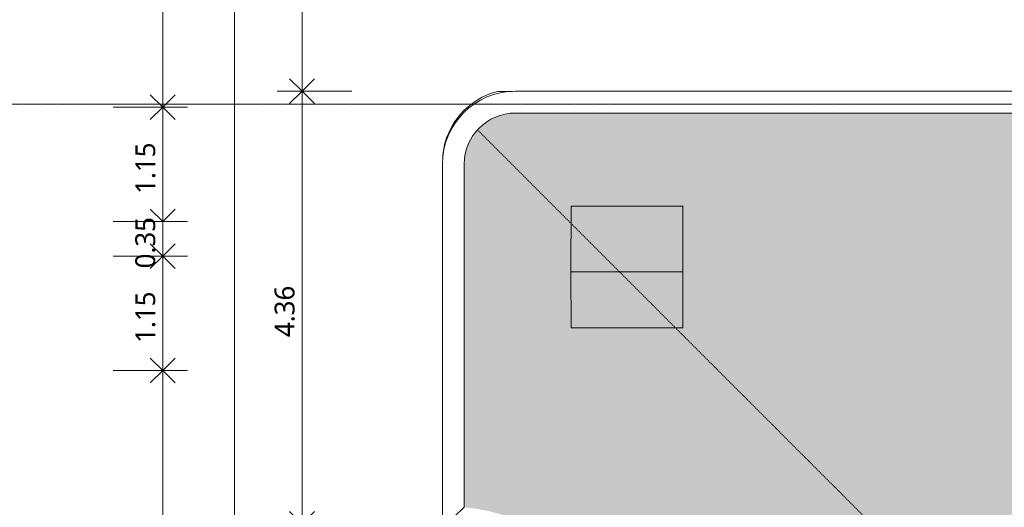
# Model space of a CAD drawing. Header units: millimetres. Extents: x -25837 to 30489, y -8455 to 31796.
# Tile 253 of 256: x 11305 to 21216, y 19112 to 24020. Entities that reach past the tile are written whole.
import ezdxf

# ---------------------------------------------------------------- set-up
doc = ezdxf.new("R2010")
doc.units = ezdxf.units.MM
doc.linetypes.add('Ligne de quadrillage', pattern=[22.225, 12.7, -3.175, 3.175, -3.175])
doc.linetypes.add('Tiret', pattern=[6.35, 3.175, -3.175])
for name, color, linetype, lineweight in [('A-ANNO-DIMS', 211, 'Continuous', 9), ('A-ANNO-DIMS-100', 211, 'Continuous', 9), ('A-DETL-HDLN', 90, 'Tiret', 9), ('A-FLOR-PATT', 8, 'Continuous', 9), ('A-GENM', 13, 'Continuous', 9), ('A-GLAZ', 151, 'Continuous', 9), ('A-WALL', 113, 'Continuous', 9), ('S-GRID', 1, 'Continuous', 9)]:
    doc.layers.add(name, color=color, linetype=linetype, lineweight=lineweight)
doc.styles.add('Trebuchet MS_B', font='txt', dxfattribs={"height": 200})
doc.dimstyles.new('Cotes_linéaires_rouge_2mm', dxfattribs={"dimscale": 304.8, "dimtxt": 206.190181, "dimasz": 0.410105, "dimexe": 0.82021, "dimexo": 0.0625, "dimgap": 0.065617, "dimtad": 1, "dimlfac": 0.001, "dimrnd": 0.01, "dimzin": 0, "dimdsep": 46, "dimtxsty": 'Trebuchet MS_B', "dimblk1": 'OPEN30', "dimblk2": 'OPEN30', "dimsah": 1, "dimcen": 0.09, "dimdle": 0.82021, "dimazin": 0, "dimtfac": 1, "dimtdec": 4, "dimtix": 1, "dimtmove": 0, "dimatfit": 3, "dimfxl": 1.64042, "dimfxlon": 1, "dimtvp": 1, "dimtolj": 1, "dimtzin": 0, "dimarcsym": 2})

# ---------------------------------------------------------------- blocks, each defined once
blk = doc.blocks.new('Skydome 3 - Skydome 3-1171370-Niveau 2')
at = {"layer": 'A-GENM'}
for points in [[(17625.8, 21481), (17979.3, 21481), (17980.3, 22143.7), (16855, 22143.7), (16854.1, 21481), (17214.6, 21481)], [(17981.7, 20918.3), (17985.2, 20918.3), (17985.2, 22143.7), (17981.7, 22143.7), (17981.7, 21593.8)], [(17980.3, 20918.3), (17980.6, 20918.3), (17979.5, 21593.8), (17979.3, 21481)], [(17980.3, 20918.3), (17979.3, 21481), (16854.1, 21481), (16855, 20918.3), (17625.8, 20918.3)]]:
    blk.add_hatch(color=9, dxfattribs=at).paths.add_polyline_path(points)
at = {"layer": 'A-GLAZ'}
blk.add_hatch(color=9, dxfattribs=at).paths.add_polyline_path([(17980.6, 20918.3), (17981.7, 20918.3), (17980.6, 21593.8)])
at = {"layer": 'A-GENM'}
for p, q in [((16854.1, 21481), (16855, 22143.7)), ((17980.3, 22143.7), (16855, 22143.7)), ((17980.3, 22143.7), (17979.3, 21481)), ((17980.6, 22143.7), (17980.3, 22143.7)), ((17980.6, 20918.3), (17980.6, 22143.7)), ((17981.7, 20918.3), (17981.7, 22143.7)), ((17985.2, 22143.7), (17981.7, 22143.7)), ((16855, 20918.3), (16854.1, 21481)), ((17979.3, 21481), (16854.1, 21481)), ((17979.3, 21481), (17980.3, 20918.3)), ((17980.3, 20918.3), (16855, 20918.3)), ((17980.3, 20918.3), (17980.6, 20918.3)), ((17985.2, 20918.3), (17981.7, 20918.3))]:
    blk.add_line(p, q, dxfattribs=at)
at = {"layer": 'A-GLAZ'}
for p, q in [((17980.6, 22143.7), (17981.7, 22143.7)), ((17980.6, 20918.3), (17980.6, 22143.7)), ((17981.7, 20918.3), (17981.7, 22143.7)), ((17981.7, 20918.3), (17980.6, 20918.3))]:
    blk.add_line(p, q, dxfattribs=at)
blk = doc.blocks.new('accortère3 - accortère-1436547-Niveau 2')
at = {"layer": 'A-GENM'}
for p, q in [((-23300.4, 25428.1), (-23300.4, 16294.8)), ((-23080.4, 25428.1), (-23080.4, 16294.8)), ((-22565.6, 15779.9), (-19111.6, 15779.9)), ((-22565.6, 15559.9), (-18944.1, 15559.9))]:
    blk.add_line(p, q, dxfattribs=at)
for radius in [734.9, 514.9]:
    blk.add_arc((-22565.6, 16294.8), radius, 180, 270, dxfattribs=at)
blk.add_open_spline([(-19111.6, 15779.9), (-19077, 15742.2), (-19021.7, 15683.5), (-18965, 15626.3), (-18944.1, 15605.6)], degree=3, knots=[-1, -1, -1, -1, -0.5, -0.2129134, -0.2129134, -0.2129134, -0.2129134], dxfattribs=at)
blk = doc.blocks.new('DIMBLOCK79-Niveau 2')
at = {"layer": 'A-ANNO-DIMS-100'}
for p, q in [((13468, 26094), (13468, -3347.5)), ((12968, 25844), (13718, 25844)), ((13468, 25844), (12968, 25844)), ((12968, -3097.5), (13718, -3097.5)), ((13468, -3097.5), (12968, -3097.5))]:
    blk.add_line(p, q, dxfattribs=at)
at = {"layer": 'A-ANNO-DIMS-100', "lineweight": 25}
for p, q in [((13468, 25844), (13343, 25719)), ((13468, 25844), (13593, 25719)), ((13468, -3097.5), (13343, -2972.5)), ((13468, -3097.5), (13593, -2972.5))]:
    blk.add_line(p, q, dxfattribs=at)
at = {"layer": 'A-ANNO-DIMS-100', "color": 0, "insert": (13192.1, 10994.1), "char_height": 200, "width": 910.033, "attachment_point": 1, "rotation": 90, "line_spacing_factor": 1.048425, "style": 'Trebuchet MS_B'}
blk.add_mtext('28.94', dxfattribs=at)
blk = doc.blocks.new('_Open30')
at = {"color": 0, "linetype": 'ByBlock', "lineweight": -2}
for p, q in [((-1, 0.268), (0, 0)), ((0, 0), (-1, -0.268)), ((0, 0), (-1, 0))]:
    blk.add_line(p, q, dxfattribs=at)
blk = doc.blocks.new('DIMBLOCK80-Niveau 2')
at = {"layer": 'A-ANNO-DIMS-100'}
for p, q in [((14147.4, 26094), (14147.4, 23300.4)), ((13647.4, 25844), (14397.4, 25844)), ((14147.4, 25844), (13647.4, 25844)), ((14647.4, 23300.4), (13897.4, 23300.4)), ((14147.4, 23300.4), (14647.4, 23300.4))]:
    blk.add_line(p, q, dxfattribs=at)
at = {"layer": 'A-ANNO-DIMS-100', "lineweight": 25}
for p, q in [((14147.4, 25844), (14022.4, 25719)), ((14147.4, 25844), (14272.4, 25719)), ((14147.4, 23300.4), (14022.4, 23425.4)), ((14147.4, 23300.4), (14272.4, 23425.4)), ((14147.4, 23300.4), (14022.4, 23175.4)), ((14147.4, 23300.4), (14272.4, 23175.4))]:
    blk.add_line(p, q, dxfattribs=at)
at = {"layer": 'A-ANNO-DIMS-100', "color": 0, "insert": (13871.4, 24275.1), "char_height": 200, "width": 712.929, "attachment_point": 1, "rotation": 90, "line_spacing_factor": 1.048425, "style": 'Trebuchet MS_B'}
blk.add_mtext('2.54', dxfattribs=at)
blk = doc.blocks.new('DIMBLOCK81-Niveau 2')
at = {"layer": 'A-ANNO-DIMS-100', "lineweight": 25}
for p, q in [((14147.4, 23300.4), (14022.4, 23425.4)), ((14147.4, 23300.4), (14272.4, 23425.4)), ((14147.4, 23300.4), (14022.4, 23175.4)), ((14147.4, 23300.4), (14272.4, 23175.4)), ((14147.4, 18944.1), (14022.4, 19069.1)), ((14147.4, 18944.1), (14272.4, 19069.1)), ((14147.4, 18944.1), (14022.4, 18819.1)), ((14147.4, 18944.1), (14272.4, 18819.1))]:
    blk.add_line(p, q, dxfattribs=at)
at = {"layer": 'A-ANNO-DIMS-100'}
for p, q in [((14647.4, 23300.4), (13897.4, 23300.4)), ((14147.4, 23300.4), (14147.4, 18944.1)), ((14147.4, 23300.4), (14647.4, 23300.4)), ((14647.4, 18944.1), (13897.4, 18944.1)), ((14147.4, 18944.1), (14647.4, 18944.1))]:
    blk.add_line(p, q, dxfattribs=at)
at = {"layer": 'A-ANNO-DIMS-100', "color": 0, "insert": (13871.4, 20825.2), "char_height": 200, "width": 712.929, "attachment_point": 1, "rotation": 90, "line_spacing_factor": 1.048425, "style": 'Trebuchet MS_B'}
blk.add_mtext('4.36', dxfattribs=at)
blk = doc.blocks.new('DIMBLOCK85-Niveau 2')
at = {"layer": 'A-ANNO-DIMS-100'}
for p, q in [((12745, 26094), (12745, 23139.1)), ((12245, 25844), (12995, 25844)), ((12745, 25844), (12245, 25844)), ((12245, 23139.1), (12995, 23139.1)), ((12745, 23139.1), (12245, 23139.1))]:
    blk.add_line(p, q, dxfattribs=at)
at = {"layer": 'A-ANNO-DIMS-100', "lineweight": 25}
for p, q in [((12745, 25844), (12620, 25719)), ((12745, 25844), (12870, 25719)), ((12745, 23139.1), (12620, 23264.1)), ((12745, 23139.1), (12870, 23264.1)), ((12745, 23139.1), (12620, 23014.1)), ((12745, 23139.1), (12870, 23014.1))]:
    blk.add_line(p, q, dxfattribs=at)
at = {"layer": 'A-ANNO-DIMS-100', "color": 0, "insert": (12469.1, 24194.5), "char_height": 200, "width": 712.929, "attachment_point": 1, "rotation": 90, "line_spacing_factor": 1.048425, "style": 'Trebuchet MS_B'}
blk.add_mtext('2.70', dxfattribs=at)
blk = doc.blocks.new('DIMBLOCK86-Niveau 2')
at = {"layer": 'A-ANNO-DIMS-100', "lineweight": 25}
for p, q in [((12745, 23139.1), (12620, 23264.1)), ((12745, 23139.1), (12870, 23264.1)), ((12745, 23139.1), (12620, 23014.1)), ((12745, 23139.1), (12870, 23014.1)), ((12745, 21989.1), (12620, 22114.1)), ((12745, 21989.1), (12870, 22114.1))]:
    blk.add_line(p, q, dxfattribs=at)
at = {"layer": 'A-ANNO-DIMS-100'}
for p, q in [((12245, 23139.1), (12995, 23139.1)), ((12745, 23139.1), (12245, 23139.1)), ((12745, 23139.1), (12745, 21989.1)), ((12245, 21989.1), (12995, 21989.1)), ((12745, 21989.1), (12245, 21989.1))]:
    blk.add_line(p, q, dxfattribs=at)
at = {"layer": 'A-ANNO-DIMS-100', "color": 0, "insert": (12469.1, 22267), "char_height": 200, "width": 712.929, "attachment_point": 1, "rotation": 90, "line_spacing_factor": 1.048425, "style": 'Trebuchet MS_B'}
blk.add_mtext('1.15', dxfattribs=at)
blk = doc.blocks.new('DIMBLOCK87-Niveau 2')
at = {"layer": 'A-ANNO-DIMS-100', "lineweight": 25}
for p, q in [((12745, 21989.1), (12620, 22114.1)), ((12745, 21989.1), (12870, 22114.1)), ((12745, 21639.1), (12620, 21514.1)), ((12745, 21639.1), (12870, 21514.1))]:
    blk.add_line(p, q, dxfattribs=at)
at = {"layer": 'A-ANNO-DIMS-100'}
for p, q in [((12245, 21989.1), (12995, 21989.1)), ((12745, 21989.1), (12245, 21989.1)), ((12745, 21989.1), (12745, 21639.1)), ((12245, 21639.1), (12995, 21639.1)), ((12745, 21639.1), (12245, 21639.1))]:
    blk.add_line(p, q, dxfattribs=at)
at = {"layer": 'A-ANNO-DIMS-100', "color": 0, "insert": (12469.1, 21517), "char_height": 200, "width": 712.929, "attachment_point": 1, "rotation": 90, "line_spacing_factor": 1.048425, "style": 'Trebuchet MS_B'}
blk.add_mtext('0.35', dxfattribs=at)
blk = doc.blocks.new('DIMBLOCK88-Niveau 2')
at = {"layer": 'A-ANNO-DIMS-100', "lineweight": 25}
for p, q in [((12745, 21639.1), (12620, 21764.1)), ((12745, 21639.1), (12870, 21764.1)), ((12745, 21639.1), (12620, 21514.1)), ((12745, 21639.1), (12870, 21514.1)), ((12745, 20489.1), (12620, 20614.1)), ((12745, 20489.1), (12870, 20614.1)), ((12745, 20489.1), (12620, 20364.1)), ((12745, 20489.1), (12870, 20364.1))]:
    blk.add_line(p, q, dxfattribs=at)
at = {"layer": 'A-ANNO-DIMS-100'}
for p, q in [((12245, 21639.1), (12995, 21639.1)), ((12745, 21639.1), (12245, 21639.1)), ((12745, 21639.1), (12745, 20489.1)), ((12245, 20489.1), (12995, 20489.1)), ((12745, 20489.1), (12245, 20489.1))]:
    blk.add_line(p, q, dxfattribs=at)
at = {"layer": 'A-ANNO-DIMS-100', "color": 0, "insert": (12469.1, 20767), "char_height": 200, "width": 712.929, "attachment_point": 1, "rotation": 90, "line_spacing_factor": 1.048425, "style": 'Trebuchet MS_B'}
blk.add_mtext('1.15', dxfattribs=at)
blk = doc.blocks.new('DIMBLOCK89-Niveau 2')
at = {"layer": 'A-ANNO-DIMS-100', "lineweight": 25}
for p, q in [((12745, 20489.1), (12620, 20614.1)), ((12745, 20489.1), (12870, 20614.1)), ((12745, 20489.1), (12620, 20364.1)), ((12745, 20489.1), (12870, 20364.1)), ((12745, 15639.1), (12620, 15764.1)), ((12745, 15639.1), (12870, 15764.1)), ((12745, 15639.1), (12620, 15514.1)), ((12745, 15639.1), (12870, 15514.1))]:
    blk.add_line(p, q, dxfattribs=at)
at = {"layer": 'A-ANNO-DIMS-100'}
for p, q in [((12245, 20489.1), (12995, 20489.1)), ((12745, 20489.1), (12245, 20489.1)), ((12745, 20489.1), (12745, 15639.1)), ((12245, 15639.1), (12995, 15639.1)), ((12745, 15639.1), (12245, 15639.1))]:
    blk.add_line(p, q, dxfattribs=at)
at = {"layer": 'A-ANNO-DIMS-100', "color": 0, "insert": (12469.1, 17767), "char_height": 200, "width": 712.929, "attachment_point": 1, "rotation": 90, "line_spacing_factor": 1.048425, "style": 'Trebuchet MS_B'}
blk.add_mtext('4.85', dxfattribs=at)

msp = doc.modelspace()

# ---------------------------------------------------------------- hatches: boundary and pattern name
at = {"layer": 'A-FLOR-PATT'}
h = msp.add_hatch(color=10, dxfattribs=at)
h.paths.add_polyline_path([(20915.403, 12900.301), (25442.329, 12900.859), (25475.769, 12902.763), (25517.555, 12908.437), (25547.289, 12914.304), (25591.245, 12927.056), (25623.583, 12938.884), (25661.928, 12956.585), (25695.137, 12975.007), (25728.589, 12997.134), (25760.217, 13021.799), (25789.829, 13048.85), (25817.245, 13078.124), (25849.84, 13120.541), (25864.841, 13142.619), (25890.323, 13189.296), (25901.849, 13213.719), (25916.092, 13251.213), (25927.374, 13289.702), (25937.053, 13339.936), (25941.476, 13381.956), (25942.855, 13422.407), (25941.812, 22592.227), (25939.624, 22620.999), (25935.232, 22653.633), (25924.004, 22702.511), (25916.095, 22729.496), (25901.853, 22766.989), (25881.171, 22809.502), (25864.847, 22838.088), (25833.745, 22881.966), (25808.697, 22911.719), (25789.839, 22931.855), (25752.351, 22965.05), (25717.074, 22991.197), (25686.952, 23010.249), (25647.625, 23030.848), (25611.108, 23046.394), (25576.958, 23058.113), (25547.311, 23066.407), (25503.26, 23074.724), (25468.13, 23078.85), (25399.748, 23080.414), (16285.067, 23079.65), (16210.466, 23073.171), (16135.673, 23055.215), (16061.031, 23024.297), (15992.145, 22982.084), (15930.711, 22929.614), (15878.241, 22868.18), (15836.027, 22799.294), (15805.11, 22724.652), (15786.168, 22645.052), (15779.911, 22558.171), (15779.911, 19111.557), (15854.748, 19103.433), (15929.186, 19092.226), (16003.099, 19077.958), (16076.36, 19060.652), (16148.844, 19040.337), (16220.428, 19017.048), (16315.097, 18980.715), (16383.999, 18950.653), (16439.886, 18923.873), (16499.944, 18892.386), (16560.645, 18857.556), (16624.336, 18817.429), (16686.316, 18774.707), (16746.481, 18729.465), (16804.727, 18681.778), (16860.956, 18631.728), (16915.071, 18579.4), (16966.981, 18524.883), (17016.597, 18468.271), (17063.834, 18409.66), (17108.613, 18349.149), (17150.856, 18286.842), (17190.492, 18222.844), (17228.723, 18154.778), (17261.677, 18090.217), (17293.731, 18020.285), (17321.682, 17952.172), (17347.542, 17880.841), (17370.099, 17809.649), (17389.855, 17737.011), (17406.598, 17663.619), (17420.678, 17586.93), (17430.93, 17515.076), (17438.576, 17438.528), (17442.935, 17364.748), (17444.262, 17289.135), (17442.516, 17214.51), (17434.859, 17113.13), (17426.492, 17042.969), (17415.448, 16973.299), (17401.764, 16904.256), (17385.49, 16835.974), (17366.686, 16768.587), (17343.096, 16695.926), (17318.039, 16628.046), (17288.251, 16556.789), (17257.275, 16490.333), (17214.574, 16409.271), (17185.362, 16358.1), (17145.31, 16294.228), (17102.789, 16232.248), (17057.678, 16171.984), (17010.119, 16113.634), (16960.192, 16057.295), (16907.983, 16003.065), (16834.556, 15934.289), (16797.077, 15901.296), (16720.625, 15840.591), (16678.157, 15809.019), (16598.953, 15756.066), (16550.153, 15725.799), (16465.913, 15679.176), (16419.561, 15655.389), (16332.105, 15615.916), (16281.648, 15595.081), (16193.193, 15563.58), (16139.231, 15546.352), (16040.645, 15520.447), (15971.914, 15505.53), (15902.498, 15493.238), (15832.532, 15483.612), (15769.911, 15477.162), (15771.065, 13384.191), (15773.092, 13360.64), (15776.295, 13334.232), (15783.255, 13298.072), (15795.159, 13255.796), (15810.521, 13214.811), (15826.155, 13181.045), (15841.173, 13153.183), (15868.744, 13111.712), (15886.75, 13088.016), (15922.267, 13049.409), (15946.727, 13026.539), (15980.965, 12999.276), (16014.088, 12976.973), (16035.237, 12964.18), (16070.179, 12946.521), (16115.312, 12928.643), (16148.857, 12918.116), (16186.566, 12909.29), (16220.232, 12903.729), (16261.864, 12900.301), (17625.777, 12900.301)])
h.paths.add_polyline_path([(21940.339, 15048.748), (21876.027, 15054.707), (21813.905, 15072.383), (21756.088, 15101.172), (21704.546, 15140.095), (21658.241, 15192.335), (21625.74, 15246.075), (21603.317, 15305.014), (21591.832, 15367.001), (21591.832, 15431.042), (21603.7, 15494.53), (21627.032, 15554.756), (21661.033, 15609.67), (21709.587, 15661.208), (21760.027, 15698.285), (21816.608, 15725.882), (21876.027, 15742.788), (21943.41, 15748.463), (22004.652, 15742.788), (22066.774, 15725.113), (22124.59, 15696.324), (22176.133, 15657.401), (22222.437, 15605.16), (22254.939, 15551.421), (22277.361, 15492.482), (22288.846, 15431.042), (22288.846, 15366.454), (22276.027, 15300.51), (22253.646, 15242.739), (22219.645, 15187.826), (22171.091, 15136.288), (22120.651, 15099.21), (22064.071, 15071.613), (22004.652, 15054.707), (21943.41, 15049.032)])
h.paths.add_polyline_path([(21335.705, 17342.858), (21335.705, 18657.858), (22650.944, 18657.858), (22650.505, 17342.858), (21368.2, 17342.858)])
h.paths.add_polyline_path([(17981.691, 20918.316), (16855.027, 20918.316), (16854.258, 21593.829), (16855.354, 22143.716), (17985.174, 22143.716), (17985.174, 20918.316)])
h.paths.add_polyline_path([(22816.58, 20958.316), (21748.492, 20958.316), (21748.492, 22183.716), (22874.829, 22183.716), (22873.721, 20958.316), (22835.627, 20958.316)])

# ---------------------------------------------------------------- linework, layer by layer
at = {"layer": 'A-DETL-HDLN'}
msp.add_line((15923.462, 22901.652), (25766.388, 13058.726), dxfattribs=at)
at = {"layer": 'A-WALL'}
for p, q in [((16119.611, 23298.58), (16266.785, 23298.58)), ((15562.177, 22624.787), (15563.79, 22624.744))]:
    msp.add_line(p, q, dxfattribs=at)
for start, end in [(103.8138131, 173.8356253), (174.5134418, 176.9836798)]:
    msp.add_arc((16294.775, 22586.184), 733.614, start, end, dxfattribs=at)
at = {"layer": 'S-GRID', "linetype": 'Ligne de quadrillage', "lineweight": 18}
msp.add_line((-23088.074, 23169.164), (29188.751, 23169.164), dxfattribs=at)

# ---------------------------------------------------------------- block references
at = {"layer": 'A-GENM', "rotation": 270.0000000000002}
msp.add_blockref('accortère3 - accortère-1436547-Niveau 2', (0, 0), dxfattribs=at)
at = {"layer": 'A-GENM'}
msp.add_blockref('Skydome 3 - Skydome 3-1171370-Niveau 2', (0, 0), dxfattribs=at)

# ---------------------------------------------------------------- dimensions: what is measured, and where the dimension line sits
at = {"layer": 'A-ANNO-DIMS'}
for base, p1, p2, override, picture, middle in [((12745.009, 23139.094), (12245.009, 25843.989), (12245.009, 23139.094), {"dimpost": '<>', "dimfxl": 2704.89531}, 'DIMBLOCK85-Niveau 2', (12621.238, 24491.542)), ((13468.014, -3097.468), (12968.014, 25843.989), (12968.014, -3097.468), {"dimpost": '<>', "dimfxl": 28941.457441}, 'DIMBLOCK79-Niveau 2', (13344.243, 11373.26)), ((14147.353, 23300.414), (13647.353, 25843.989), (14647.353, 23300.414), {"dimpost": '<>', "dimfxl": 2733.088611}, 'DIMBLOCK80-Niveau 2', (14023.582, 24572.202)), ((14147.353, 18944.094), (14647.353, 23300.414), (14647.353, 18944.094), {"dimpost": '<>', "dimfxl": 4356.320393}, 'DIMBLOCK81-Niveau 2', (14023.38, 21122.254)), ((12745.009, 21989.094), (12245.009, 23139.094), (12245.009, 21989.094), {"dimpost": '<>', "dimfxl": 1150}, 'DIMBLOCK86-Niveau 2', (12621.642, 22564.094)), ((12745.009, 21639.094), (12245.009, 21989.094), (12245.009, 21639.094), {"dimpost": '<>', "dimfxl": 350}, 'DIMBLOCK87-Niveau 2', (12621.238, 21814.094)), ((12745.009, 20489.094), (12245.009, 21639.094), (12245.009, 20489.094), {"dimpost": '<>', "dimfxl": 1150}, 'DIMBLOCK88-Niveau 2', (12621.642, 21064.094)), ((12745.009, 15639.094), (12245.009, 20489.094), (12245.009, 15639.094), {"dimpost": '<>', "dimfxl": 4850}, 'DIMBLOCK89-Niveau 2', (12621.238, 18064.094))]:
    dim = msp.add_linear_dim(base=base, p1=p1, p2=p2, angle=90, dimstyle='Cotes_linéaires_rouge_2mm', override=override, dxfattribs=at)
    dim.commit()
    dim.dimension.update_dxf_attribs({"geometry": picture, "text_midpoint": middle})

doc.saveas('drawing.dxf')
